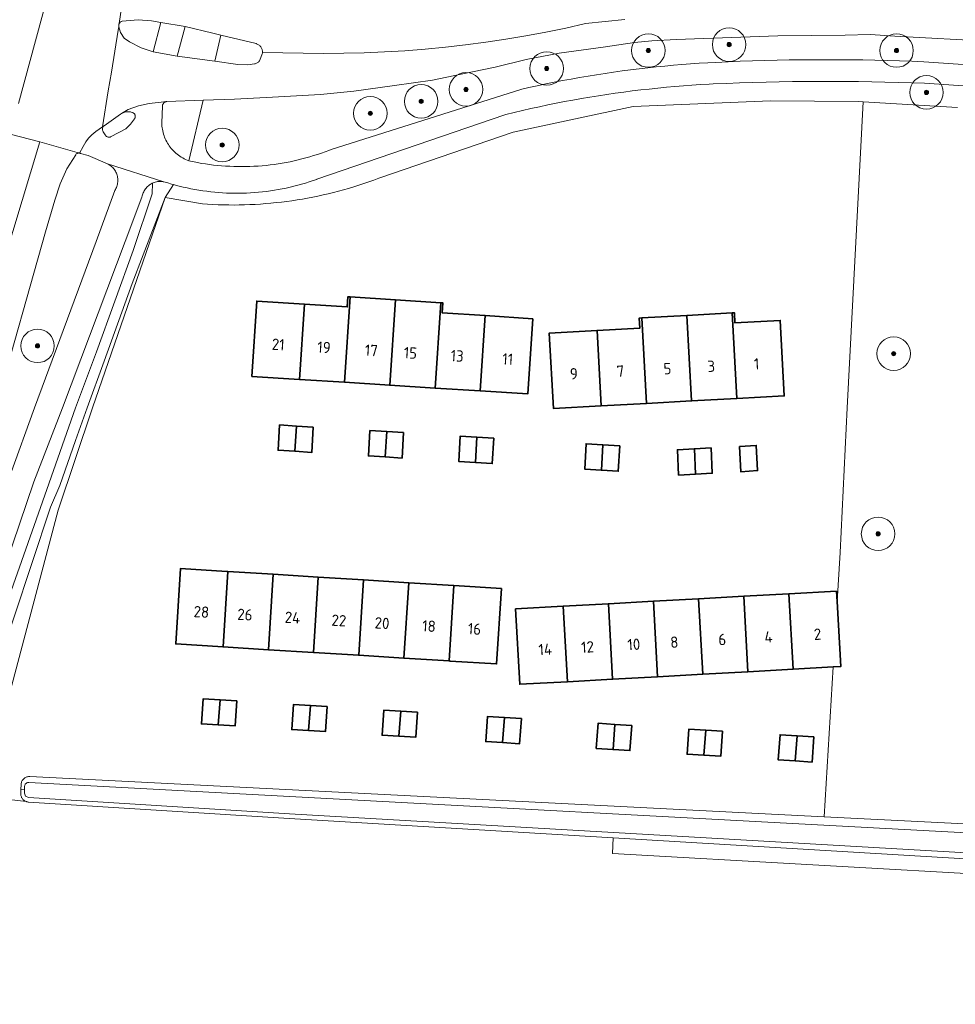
# Model space of a CAD drawing. Extents: x 154222 to 160093, y 456746 to 462495.
# Tile 30 of 254: x 157172 to 157283, y 460929 to 461046. Entities that reach past the tile are written whole.
import ezdxf
from ezdxf.enums import TextEntityAlignment as Align

# ---------------------------------------------------------------- set-up
doc = ezdxf.new("R2010")
doc.units = 0
doc.header["$LTSCALE"] = 0.75
doc.layers.get('0').update_dxf_attribs({"linetype": 'CONTINUOUS'})
for name, color, linetype, lineweight in [('B-XX-GR-BOOM-S', 252, 'CONTINUOUS', 25), ('B-XX-OG-BEBOUWING-GV', 6, 'CONTINUOUS', 35), ('B-XX-OG-BEBOUWING-T18', 1, 'CONTINUOUS', 18), ('B-XX-OG-TERREIN_CULTUURSCHEIDING-GV', 252, 'CONTINUOUS', 18), ('B-XX-OG-TERREIN_ERF-GV', 252, 'CONTINUOUS', 18), ('B-XX-OG-TERREIN_ONBEGROEID-GV', 252, 'CONTINUOUS', 18), ('B-XX-OG-WATER_SLOOT-GV', 252, 'CONTINUOUS', 18), ('B-XX-VH-VERHARDING_ASFALT-GV', 252, 'CONTINUOUS', 18), ('B-XX-VH-VERHARDING_HALFVERHARDING-GV', 252, 'CONTINUOUS', 18), ('B-XX-VH-VERHARDING_TEGEL-GV', 252, 'CONTINUOUS', 18)]:
    doc.layers.add(name, color=color, linetype=linetype, lineweight=lineweight)
doc.styles.add('NLCS-ISO-M-T18', font='NLCS-ISO.ttf', dxfattribs={"height": 1.8})

# ---------------------------------------------------------------- blocks, each defined once
blk = doc.blocks.new('SGR-BOOM_01-SO')
at = {"linetype": 'ByBlock', "lineweight": 18}
h = blk.add_hatch(color=0, dxfattribs=at)
h.dxf.hatch_style = 1
edge = h.paths.add_edge_path()
edge.add_arc((0, 0), 0.25, 0, 360)
at = {"color": 0, "linetype": 'ByBlock', "lineweight": 18}
for radius in [2, 0.25]:
    blk.add_circle((0, 0), radius, dxfattribs=at)

msp = doc.modelspace()

# ---------------------------------------------------------------- linework, layer by layer
at = {"layer": 'B-XX-OG-BEBOUWING-GV'}
for points in [[(157211.132, 461013.211), (157210.85, 461013.229), (157210.773, 461012.031), (157205.664, 461012.357), (157205.068, 461003.377), (157210.457, 461003.033)], [(157216.521, 461012.867), (157211.132, 461013.211), (157210.457, 461003.033), (157215.846, 461002.69)], [(157205.664, 461012.357), (157199.985, 461012.719), (157199.413, 461003.737), (157205.068, 461003.377)], [(157221.91, 461012.524), (157216.521, 461012.867), (157215.846, 461002.69), (157221.235, 461002.346)], [(157227.22, 461010.983), (157222.1, 461011.309), (157222.177, 461012.507), (157221.91, 461012.524), (157221.235, 461002.346), (157226.624, 461002.003)], [(157232.878, 461010.622), (157227.22, 461010.983), (157226.624, 461002.003), (157232.282, 461001.642)], [(157251.268, 461011.01), (157245.876, 461010.716), (157246.431, 461000.521), (157251.823, 461000.815)], [(157256.66, 461011.304), (157251.268, 461011.01), (157251.823, 461000.815), (157257.215, 461001.109)], [(157256.66, 461011.304), (157257.215, 461001.109), (157262.877, 461001.417), (157262.394, 461010.404), (157256.988, 461010.11), (157256.922, 461011.318)], [(157245.876, 461010.716), (157245.589, 461010.7), (157245.655, 461009.492), (157240.55, 461009.214), (157241.039, 461000.227), (157246.431, 461000.521)], [(157240.55, 461009.214), (157234.861, 461008.904), (157235.351, 460999.917), (157241.039, 461000.227)], [(157204.71, 460997.817), (157202.695, 460997.947), (157202.522, 460994.934), (157204.538, 460994.803)], [(157206.725, 460997.686), (157204.71, 460997.817), (157204.538, 460994.803), (157206.552, 460994.673)], [(157215.482, 460997.158), (157213.471, 460997.285), (157213.285, 460994.258), (157215.295, 460994.131)], [(157217.491, 460997.031), (157215.482, 460997.158), (157215.295, 460994.131), (157217.305, 460994.003)], [(157226.239, 460996.5), (157224.238, 460996.627), (157224.063, 460993.604), (157226.062, 460993.477)], [(157228.239, 460996.373), (157226.239, 460996.5), (157226.062, 460993.477), (157228.063, 460993.35)], [(157241.253, 460995.573), (157239.253, 460995.7), (157239.077, 460992.677), (157241.077, 460992.55)], [(157243.253, 460995.446), (157241.253, 460995.573), (157241.077, 460992.55), (157243.078, 460992.423)], [(157257.542, 460995.359), (157257.689, 460992.358), (157259.683, 460992.504), (157259.536, 460995.504)], [(157252.152, 460995.101), (157250.143, 460994.992), (157250.274, 460991.965), (157252.283, 460992.074)], [(157254.161, 460995.21), (157252.152, 460995.101), (157252.283, 460992.074), (157254.291, 460992.183)], [(157196.537, 460980.479), (157196.41, 460980.487), (157190.894, 460980.833), (157190.331, 460971.838), (157195.976, 460971.486)], [(157201.926, 460980.142), (157196.537, 460980.479), (157195.976, 460971.486), (157201.366, 460971.15)], [(157207.315, 460979.804), (157201.926, 460980.142), (157201.366, 460971.15), (157206.755, 460970.814)], [(157212.705, 460979.467), (157207.315, 460979.804), (157206.755, 460970.814), (157212.145, 460970.478)], [(157218.094, 460979.129), (157212.705, 460979.467), (157212.145, 460970.478), (157217.534, 460970.143)], [(157223.484, 460978.791), (157218.094, 460979.129), (157217.534, 460970.143), (157222.924, 460969.807)], [(157229.143, 460978.437), (157223.484, 460978.791), (157222.924, 460969.807), (157223.059, 460969.798), (157228.583, 460969.454)], [(157269.11, 460978.128), (157263.429, 460977.813), (157263.925, 460968.826), (157268.711, 460969.092), (157269.606, 460969.141), (157269.177, 460976.913)], [(157247.283, 460976.917), (157241.902, 460976.619), (157242.398, 460967.632), (157247.779, 460967.931)], [(157252.665, 460977.216), (157247.283, 460976.917), (157247.779, 460967.931), (157253.161, 460968.229)], [(157258.047, 460977.514), (157252.665, 460977.216), (157253.161, 460968.229), (157258.543, 460968.528)], [(157263.429, 460977.813), (157258.047, 460977.514), (157258.543, 460968.528), (157263.925, 460968.826)], [(157236.52, 460976.32), (157230.844, 460976.006), (157231.342, 460967.019), (157237.016, 460967.334)], [(157241.902, 460976.619), (157236.52, 460976.32), (157237.016, 460967.334), (157242.398, 460967.632)], [(157195.611, 460965.178), (157193.602, 460965.301), (157193.383, 460962.3), (157195.392, 460962.177)], [(157197.621, 460965.055), (157195.611, 460965.178), (157195.392, 460962.177), (157197.402, 460962.054)], [(157206.374, 460964.503), (157204.364, 460964.626), (157204.146, 460961.625), (157206.154, 460961.502)], [(157208.383, 460964.38), (157206.374, 460964.503), (157206.154, 460961.502), (157208.164, 460961.379)], [(157217.144, 460963.833), (157215.136, 460963.956), (157214.917, 460960.955), (157216.926, 460960.832)], [(157219.154, 460963.71), (157217.144, 460963.833), (157216.926, 460960.832), (157218.936, 460960.709)], [(157229.517, 460963.066), (157227.507, 460963.189), (157227.289, 460960.188), (157229.298, 460960.065)], [(157231.526, 460962.944), (157229.517, 460963.066), (157229.298, 460960.065), (157231.307, 460959.943)], [(157242.68, 460962.247), (157240.67, 460962.37), (157240.451, 460959.369), (157242.459, 460959.247)], [(157244.688, 460962.125), (157242.68, 460962.247), (157242.459, 460959.247), (157244.469, 460959.124)], [(157253.521, 460961.563), (157251.51, 460961.686), (157251.292, 460958.685), (157253.301, 460958.562)], [(157255.529, 460961.44), (157253.521, 460961.563), (157253.301, 460958.562), (157255.31, 460958.439)], [(157264.392, 460960.879), (157262.382, 460961.002), (157262.163, 460958.001), (157264.173, 460957.878)], [(157266.401, 460960.756), (157264.392, 460960.879), (157264.173, 460957.878), (157266.182, 460957.755)]]:
    msp.add_lwpolyline(points, close=True, dxfattribs=at)
at = {"layer": 'B-XX-OG-TERREIN_CULTUURSCHEIDING-GV'}
for points in [[(157287.788, 461043.66), (157276.073, 461044.32), (157273.095, 461044.49), (157270.133, 461044.44), (157262.107, 461044.352), (157249.974, 461043.897), (157247.076, 461043.758), (157245.013, 461043.555), (157241.282, 461043.013), (157236.031, 461042.285), (157232.102, 461041.543), (157228.394, 461040.62), (157224.365, 461039.779), (157220.926, 461039.069), (157216.396, 461038.406), (157211.549, 461037.76), (157207.597, 461037.346), (157201.848, 461037.015), (157197.337, 461036.785), (157193.591, 461036.667), (157191.885, 461029.452), (157192.921, 461029.225), (157193.397, 461029.142), (157193.874, 461029.068), (157194.352, 461029.001), (157194.831, 461028.942), (157195.312, 461028.892), (157195.793, 461028.849), (157196.274, 461028.814), (157196.756, 461028.787), (157197.239, 461028.768), (157197.722, 461028.757), (157198.205, 461028.755), (157198.687, 461028.76), (157199.17, 461028.773), (157199.652, 461028.794), (157200.135, 461028.823), (157200.616, 461028.86), (157201.097, 461028.905), (157201.577, 461028.958), (157202.056, 461029.019), (157202.534, 461029.088), (157203.01, 461029.165), (157203.486, 461029.249), (157203.96, 461029.342), (157204.432, 461029.442), (157204.903, 461029.55), (157205.371, 461029.666), (157205.838, 461029.79), (157206.303, 461029.921), (157206.765, 461030.061), (157207.225, 461030.207), (157207.683, 461030.362), (157208.138, 461030.524), (157208.59, 461030.693), (157208.834, 461030.788), (157231.572, 461037.986), (157232.425, 461038.179), (157233.427, 461038.399), (157234.431, 461038.61), (157235.437, 461038.814), (157236.445, 461039.01), (157237.453, 461039.198), (157238.464, 461039.378), (157239.475, 461039.551), (157240.488, 461039.715), (157241.503, 461039.872), (157242.518, 461040.02), (157243.534, 461040.161), (157244.552, 461040.294), (157245.571, 461040.419), (157246.59, 461040.536), (157247.611, 461040.645), (157248.632, 461040.746), (157249.654, 461040.839), (157250.676, 461040.924), (157251.7, 461041.001), (157252.724, 461041.07), (157253.748, 461041.131), (157254.718, 461041.181), (157256.176, 461041.249), (157257.635, 461041.309), (157259.093, 461041.361), (157260.553, 461041.405), (157262.012, 461041.441), (157263.472, 461041.469), (157264.931, 461041.489), (157266.391, 461041.501), (157267.851, 461041.505), (157269.31, 461041.501), (157270.77, 461041.489), (157272.23, 461041.469), (157273.689, 461041.441), (157275.148, 461041.405), (157276.608, 461041.361), (157278.067, 461041.309), (157279.525, 461041.249), (157300.531, 461039.812)], [(157302.702, 461037.127), (157279.6, 461038.697), (157278.025, 461038.752), (157276.451, 461038.799), (157274.876, 461038.837), (157273.301, 461038.868), (157271.725, 461038.891), (157270.15, 461038.905), (157268.575, 461038.912), (157266.999, 461038.911), (157265.424, 461038.902), (157263.848, 461038.884), (157262.273, 461038.859), (157260.698, 461038.826), (157259.123, 461038.785), (157257.549, 461038.735), (157255.974, 461038.678), (157254.4, 461038.613), (157253.911, 461038.591), (157252.891, 461038.532), (157251.871, 461038.464), (157250.852, 461038.389), (157249.834, 461038.306), (157248.816, 461038.214), (157247.799, 461038.115), (157246.783, 461038.008), (157245.768, 461037.893), (157244.753, 461037.77), (157243.74, 461037.639), (157242.728, 461037.5), (157241.716, 461037.353), (157240.706, 461037.198), (157239.698, 461037.036), (157238.69, 461036.865), (157237.684, 461036.687), (157236.679, 461036.5), (157235.676, 461036.306), (157234.675, 461036.104), (157233.675, 461035.894), (157232.676, 461035.677), (157231.68, 461035.451), (157230.685, 461035.218), (157229.692, 461034.977), (157229.56, 461034.944), (157207.147, 461027.237), (157207.143, 461027.235), (157206.693, 461027.079), (157206.241, 461026.93), (157205.787, 461026.788), (157205.33, 461026.655), (157204.871, 461026.529), (157204.41, 461026.411), (157203.948, 461026.3), (157203.483, 461026.197), (157203.017, 461026.102), (157202.549, 461026.015), (157202.08, 461025.936), (157201.609, 461025.865), (157201.137, 461025.802), (157200.665, 461025.746), (157200.191, 461025.699), (157199.717, 461025.659), (157199.242, 461025.628), (157198.767, 461025.604), (157198.291, 461025.589), (157197.816, 461025.581), (157197.34, 461025.582), (157196.864, 461025.59), (157196.389, 461025.607), (157195.913, 461025.631), (157195.439, 461025.663), (157194.964, 461025.704), (157194.491, 461025.752), (157194.019, 461025.809), (157193.547, 461025.873), (157193.077, 461025.945), (157192.608, 461026.025), (157192.14, 461026.113), (157191.674, 461026.209), (157191.209, 461026.313), (157190.747, 461026.424), (157190.286, 461026.543), (157190.052, 461026.608), (157189.047, 461025.073), (157193.495, 461024.303), (157194.124, 461024.262), (157194.752, 461024.229), (157195.382, 461024.204), (157196.011, 461024.187), (157196.641, 461024.177), (157197.271, 461024.176), (157197.901, 461024.183), (157198.53, 461024.198), (157199.16, 461024.221), (157199.789, 461024.252), (157200.417, 461024.291), (157201.045, 461024.337), (157201.673, 461024.392), (157202.299, 461024.455), (157202.925, 461024.526), (157203.55, 461024.604), (157204.174, 461024.691), (157204.797, 461024.786), (157205.418, 461024.888), (157206.038, 461024.998), (157206.657, 461025.116), (157207.274, 461025.242), (157207.889, 461025.376), (157208.503, 461025.518), (157209.115, 461025.667), (157209.725, 461025.825), (157210.332, 461025.99), (157210.938, 461026.162), (157211.542, 461026.343), (157212.143, 461026.53), (157212.741, 461026.726), (157213.337, 461026.929), (157213.931, 461027.14), (157214.522, 461027.358), (157214.664, 461027.412), (157230.542, 461032.847), (157244.86, 461035.937), (157261.217, 461036.615), (157271.719, 461036.518), (157272.277, 461036.483), (157283.545, 461035.785)], [(157170.579, 460991.97), (157173.483, 461000), (157180.822, 461019.836), (157183.071, 461025.914), (157183.139, 461026.029), (157183.2, 461026.148), (157183.253, 461026.271), (157183.299, 461026.397), (157183.338, 461026.525), (157183.369, 461026.655), (157183.391, 461026.787), (157183.407, 461026.92), (157183.414, 461027.053), (157183.413, 461027.187), (157183.404, 461027.321), (157183.387, 461027.453), (157183.362, 461027.585), (157183.33, 461027.714), (157183.289, 461027.842), (157183.242, 461027.967), (157183.186, 461028.089), (157183.124, 461028.207), (157183.054, 461028.322), (157182.979, 461028.432), (157182.896, 461028.537), (157182.807, 461028.637), (157182.713, 461028.732), (157182.613, 461028.821), (157182.508, 461028.904), (157182.398, 461028.98), (157182.284, 461029.049), (157182.182, 461029.104), (157179.895, 461030.084), (157178.973, 461030.337), (157178.917, 461030.359), (157178.859, 461030.374), (157178.8, 461030.381), (157178.74, 461030.38), (157178.68, 461030.371), (157178.623, 461030.355), (157178.568, 461030.33), (157178.516, 461030.299), (157178.47, 461030.261), (157178.429, 461030.217), (157178.398, 461030.175), (157177.327, 461028.5), (157176.558, 461026.691), (157175.888, 461024.772), (157174.787, 461020.986), (157168.829, 461000)], [(157169.699, 460975.364), (157174.967, 460990.259), (157178.365, 461000), (157180.858, 461006.652), (157185.242, 461018.738), (157187.506, 461025.512), (157187.543, 461026.777), (157187.517, 461026.766), (157187.399, 461026.705), (157187.285, 461026.637), (157187.176, 461026.562), (157187.071, 461026.481), (157186.972, 461026.393), (157186.877, 461026.3), (157186.789, 461026.201), (157186.707, 461026.097), (157186.631, 461025.988), (157186.562, 461025.876), (157186.5, 461025.758), (157186.445, 461025.638), (157186.397, 461025.514), (157186.357, 461025.388), (157186.324, 461025.259), (157186.3, 461025.129), (157186.296, 461025.103), (157184.305, 461019.836), (157176.808, 461000), (157173.422, 460991.149), (157168.325, 460976.267)], [(157167.516, 460954.747), (157176.315, 460987.789), (157180.413, 461000), (157189.047, 461025.073), (157185.124, 461014.8), (157181.777, 461005.559), (157179.759, 461000), (157178.376, 460996.108), (157176.49, 460990.731), (157175.403, 460988.154), (157168.791, 460968.335)]]:
    msp.add_lwpolyline(points, dxfattribs=at)
at = {"layer": 'B-XX-OG-TERREIN_ERF-GV'}
for points in [[(157283.545, 461035.785), (157272.277, 461036.483), (157270.389, 461000), (157269.523, 460982.724), (157269.177, 460976.913), (157269.606, 460969.141), (157268.711, 460969.092), (157267.647, 460951.23), (157302.722, 460949.456)], [(157358.481, 460883.609), (157361.803, 460940.071), (157242.404, 460946.841), (157242.47, 460948.712), (157203.832, 460951.018), (157172.772, 460952.982), (157172.74, 460952.984), (157172.652, 460952.996), (157172.565, 460953.016), (157172.522, 460953.03), (157167.227, 460953.661)], [(157359.083, 460941.753), (157242.47, 460948.712), (157242.404, 460946.841), (157361.803, 460940.071)]]:
    msp.add_lwpolyline(points, dxfattribs=at)
at = {"layer": 'B-XX-OG-TERREIN_ONBEGROEID-GV'}
msp.add_lwpolyline([(157167.227, 460953.661), (157172.522, 460953.03), (157172.48, 460953.044), (157172.398, 460953.079), (157172.319, 460953.122), (157172.245, 460953.171), (157172.175, 460953.226), (157172.111, 460953.288), (157172.052, 460953.355), (157171.999, 460953.427), (157171.953, 460953.504), (157171.915, 460953.584), (157171.883, 460953.668), (157171.859, 460953.754), (157171.843, 460953.842), (157171.835, 460953.931), (157171.835, 460954.02), (157171.854, 460954.479), (157171.879, 460955.061), (157171.883, 460955.123), (157171.896, 460955.212), (157171.917, 460955.299), (157171.945, 460955.383), (157171.981, 460955.465), (157172.024, 460955.543), (157172.074, 460955.618), (157172.13, 460955.687), (157172.192, 460955.751), (157172.26, 460955.809), (157172.333, 460955.861), (157172.41, 460955.907), (157172.49, 460955.945), (157172.574, 460955.975), (157172.661, 460955.999), (157172.749, 460956.014), (157172.838, 460956.021), (157172.927, 460956.021), (157267.647, 460951.23), (157268.711, 460969.092), (157263.925, 460968.826), (157258.543, 460968.528), (157253.161, 460968.229), (157247.779, 460967.931), (157242.398, 460967.632), (157237.016, 460967.334), (157231.342, 460967.019), (157230.844, 460976.006), (157236.52, 460976.32), (157241.902, 460976.619), (157247.283, 460976.917), (157252.665, 460977.216), (157258.047, 460977.514), (157263.429, 460977.813), (157269.11, 460978.128), (157269.177, 460976.913), (157269.523, 460982.724), (157270.389, 461000), (157272.277, 461036.483), (157271.719, 461036.518), (157261.217, 461036.615), (157244.86, 461035.937), (157230.542, 461032.847), (157214.664, 461027.412), (157214.522, 461027.358), (157213.931, 461027.14), (157213.337, 461026.929), (157212.741, 461026.726), (157212.143, 461026.53), (157211.542, 461026.343), (157210.938, 461026.162), (157210.332, 461025.99), (157209.725, 461025.825), (157209.115, 461025.667), (157208.503, 461025.518), (157207.889, 461025.376), (157207.274, 461025.242), (157206.657, 461025.116), (157206.038, 461024.998), (157205.418, 461024.888), (157204.797, 461024.786), (157204.174, 461024.691), (157203.55, 461024.604), (157202.925, 461024.526), (157202.299, 461024.455), (157201.673, 461024.392), (157201.045, 461024.337), (157200.417, 461024.291), (157199.789, 461024.252), (157199.16, 461024.221), (157198.53, 461024.198), (157197.901, 461024.183), (157197.271, 461024.176), (157196.641, 461024.177), (157196.011, 461024.187), (157195.382, 461024.204), (157194.752, 461024.229), (157194.124, 461024.262), (157193.495, 461024.303), (157189.047, 461025.073), (157180.413, 461000), (157176.315, 460987.789), (157167.516, 460954.747)], dxfattribs=at)
for points in [[(157221.235, 461002.346), (157215.846, 461002.69), (157210.457, 461003.033), (157205.068, 461003.377), (157199.413, 461003.737), (157199.985, 461012.719), (157205.664, 461012.357), (157210.773, 461012.031), (157210.85, 461013.229), (157211.132, 461013.211), (157216.521, 461012.867), (157221.91, 461012.524), (157222.177, 461012.507), (157222.1, 461011.309), (157227.22, 461010.983), (157232.878, 461010.622), (157232.282, 461001.642), (157226.624, 461002.003)], [(157240.55, 461009.214), (157245.655, 461009.492), (157245.589, 461010.7), (157245.876, 461010.716), (157251.268, 461011.01), (157256.66, 461011.304), (157256.922, 461011.318), (157256.988, 461010.11), (157262.394, 461010.404), (157262.877, 461001.417), (157257.215, 461001.109), (157251.823, 461000.815), (157246.431, 461000.521), (157241.039, 461000.227), (157235.351, 460999.917), (157234.861, 461008.904)], [(157204.538, 460994.803), (157202.522, 460994.934), (157202.695, 460997.947), (157204.71, 460997.817), (157206.725, 460997.686), (157206.552, 460994.673)], [(157215.482, 460997.158), (157217.491, 460997.031), (157217.305, 460994.003), (157215.295, 460994.131), (157213.285, 460994.258), (157213.471, 460997.285)], [(157226.239, 460996.5), (157228.239, 460996.373), (157228.063, 460993.35), (157226.062, 460993.477), (157224.063, 460993.604), (157224.238, 460996.627)], [(157241.253, 460995.573), (157243.253, 460995.446), (157243.078, 460992.423), (157241.077, 460992.55), (157239.077, 460992.677), (157239.253, 460995.7)], [(157257.542, 460995.359), (157259.536, 460995.504), (157259.683, 460992.504), (157257.689, 460992.358)], [(157252.152, 460995.101), (157254.161, 460995.21), (157254.291, 460992.183), (157252.283, 460992.074), (157250.274, 460991.965), (157250.143, 460994.992)], [(157207.315, 460979.804), (157212.705, 460979.467), (157218.094, 460979.129), (157223.484, 460978.791), (157229.143, 460978.437), (157228.583, 460969.454), (157223.059, 460969.798), (157222.924, 460969.807), (157217.534, 460970.143), (157212.145, 460970.478), (157206.755, 460970.814), (157201.366, 460971.15), (157195.976, 460971.486), (157190.331, 460971.838), (157190.894, 460980.833), (157196.41, 460980.487), (157196.537, 460980.479), (157201.926, 460980.142)], [(157195.392, 460962.177), (157193.383, 460962.3), (157193.602, 460965.301), (157195.611, 460965.178), (157197.621, 460965.055), (157197.402, 460962.054)], [(157206.154, 460961.502), (157204.146, 460961.625), (157204.364, 460964.626), (157206.374, 460964.503), (157208.383, 460964.38), (157208.164, 460961.379)], [(157219.154, 460963.71), (157218.936, 460960.709), (157216.926, 460960.832), (157214.917, 460960.955), (157215.136, 460963.956), (157217.144, 460963.833)], [(157231.526, 460962.944), (157231.307, 460959.943), (157229.298, 460960.065), (157227.289, 460960.188), (157227.507, 460963.189), (157229.517, 460963.066)], [(157242.68, 460962.247), (157244.688, 460962.125), (157244.469, 460959.124), (157242.459, 460959.247), (157240.451, 460959.369), (157240.67, 460962.37)], [(157253.521, 460961.563), (157255.529, 460961.44), (157255.31, 460958.439), (157253.301, 460958.562), (157251.292, 460958.685), (157251.51, 460961.686)], [(157264.392, 460960.879), (157266.401, 460960.756), (157266.182, 460957.755), (157264.173, 460957.878), (157262.163, 460958.001), (157262.382, 460961.002)]]:
    msp.add_lwpolyline(points, close=True, dxfattribs=at)
at = {"layer": 'B-XX-OG-WATER_SLOOT-GV'}
for points in [[(157302.722, 460949.456), (157267.647, 460951.23), (157172.927, 460956.021), (157172.838, 460956.021), (157172.749, 460956.014), (157172.661, 460955.999), (157172.574, 460955.975), (157172.49, 460955.945), (157172.41, 460955.907), (157172.333, 460955.861), (157172.26, 460955.809), (157172.192, 460955.751), (157172.13, 460955.687), (157172.074, 460955.618), (157172.024, 460955.543), (157171.981, 460955.465), (157171.945, 460955.383), (157171.917, 460955.299), (157171.896, 460955.212), (157171.883, 460955.123), (157171.879, 460955.061), (157171.854, 460954.479), (157172.29, 460954.437), (157172.299, 460954.843), (157172.302, 460954.882), (157172.312, 460954.945), (157172.33, 460955.005), (157172.356, 460955.063), (157172.389, 460955.117), (157172.428, 460955.167), (157172.473, 460955.211), (157172.524, 460955.249), (157172.579, 460955.28), (157172.637, 460955.304), (157172.698, 460955.321), (157172.761, 460955.33), (157172.824, 460955.331), (157303.103, 460948.308)], [(157359.055, 460942.631), (157203.891, 460951.569), (157172.749, 460953.523), (157172.412, 460953.681), (157172.28, 460954.03), (157172.29, 460954.437), (157171.854, 460954.479), (157171.835, 460954.02), (157171.835, 460953.931), (157171.843, 460953.842), (157171.859, 460953.754), (157171.883, 460953.668), (157171.915, 460953.584), (157171.953, 460953.504), (157171.999, 460953.427), (157172.052, 460953.355), (157172.111, 460953.288), (157172.175, 460953.226), (157172.245, 460953.171), (157172.319, 460953.122), (157172.398, 460953.079), (157172.48, 460953.044), (157172.522, 460953.03), (157172.565, 460953.016), (157172.652, 460952.996), (157172.74, 460952.984), (157172.772, 460952.982), (157203.832, 460951.018), (157242.47, 460948.712), (157359.083, 460941.753)], [(157303.103, 460948.308), (157172.824, 460955.331), (157172.761, 460955.33), (157172.698, 460955.321), (157172.637, 460955.304), (157172.579, 460955.28), (157172.524, 460955.249), (157172.473, 460955.211), (157172.428, 460955.167), (157172.389, 460955.117), (157172.356, 460955.063), (157172.33, 460955.005), (157172.312, 460954.945), (157172.302, 460954.882), (157172.299, 460954.843), (157172.29, 460954.437), (157172.28, 460954.03), (157172.412, 460953.681), (157172.749, 460953.523), (157203.891, 460951.569), (157359.055, 460942.631)]]:
    msp.add_lwpolyline(points, dxfattribs=at)
at = {"layer": 'B-XX-VH-VERHARDING_ASFALT-GV'}
for points in [[(157170.567, 461032.621), (157174.119, 461031.701), (157178.859, 461030.374), (157179.288, 461031.149), (157179.619, 461031.717), (157179.93, 461032.148), (157180.31, 461032.531), (157180.805, 461032.933), (157181.576, 461033.488), (157182.283, 461037.774), (157182.65, 461040), (157183.477, 461045.011), (157183.539, 461045.428), (157183.521, 461045.49), (157183.519, 461045.528), (157183.523, 461045.597), (157183.534, 461045.664), (157183.553, 461045.73), (157183.58, 461045.793), (157183.597, 461045.824), (157185.333, 461057.586)], [(157171.572, 461036.283), (157177.153, 461056.813)], [(157177.153, 461056.813), (157171.572, 461036.283)], [(157185.333, 461057.586), (157183.597, 461045.824), (157183.613, 461045.852), (157183.654, 461045.907), (157183.701, 461045.957), (157183.753, 461046.002), (157183.81, 461046.04), (157183.871, 461046.07), (157183.935, 461046.094), (157185.856, 461046.249), (157187.419, 461046.132), (157188.532, 461045.926), (157191.465, 461045.461), (157194.732, 461044.659), (157195.679, 461044.432), (157199.913, 461043.417), (157199.956, 461043.404), (157200.041, 461043.372), (157200.123, 461043.334), (157200.201, 461043.288), (157200.274, 461043.235), (157200.343, 461043.176), (157200.406, 461043.111), (157200.463, 461043.041), (157200.513, 461042.966), (157200.557, 461042.887), (157200.594, 461042.805), (157200.623, 461042.719), (157200.645, 461042.631), (157200.659, 461042.542), (157200.664, 461042.452), (157200.663, 461042.403), (157203.103, 461042.335), (157205.526, 461042.269), (157207.95, 461042.245), (157210.374, 461042.264), (157212.797, 461042.326), (157215.219, 461042.43), (157217.638, 461042.577), (157220.055, 461042.766), (157222.468, 461042.998), (157224.876, 461043.272), (157227.28, 461043.588), (157229.677, 461043.947), (157232.067, 461044.348), (157234.451, 461044.79), (157236.826, 461045.275), (157239.192, 461045.801), (157243.855, 461046.288)], [(157243.855, 461046.288), (157239.192, 461045.801), (157236.826, 461045.275), (157234.451, 461044.79), (157232.067, 461044.348), (157229.677, 461043.947), (157227.28, 461043.588), (157224.876, 461043.272), (157222.468, 461042.998), (157220.055, 461042.766), (157217.638, 461042.577), (157215.219, 461042.43), (157212.797, 461042.326), (157210.374, 461042.264), (157207.95, 461042.245), (157205.526, 461042.269), (157203.103, 461042.335), (157200.663, 461042.403), (157200.662, 461042.361), (157200.652, 461042.272), (157200.634, 461042.183), (157200.353, 461041.437), (157200.347, 461041.428), (157200.295, 461041.356), (157200.238, 461041.288), (157200.174, 461041.226), (157200.105, 461041.17), (157200.031, 461041.121), (157199.953, 461041.078), (157199.872, 461041.043), (157199.787, 461041.015), (157199.701, 461040.995), (157198.917, 461040.877), (157197.744, 461040.934), (157194.982, 461041.316), (157190.499, 461041.935), (157187.635, 461042.429), (157186.197, 461042.932), (157184.794, 461043.636), (157184.179, 461044.076), (157183.739, 461044.726), (157183.539, 461045.428), (157183.477, 461045.011), (157182.65, 461040), (157182.283, 461037.774), (157181.576, 461033.488), (157181.777, 461033.633), (157183.749, 461035.023), (157183.843, 461035.083), (157184.669, 461035.565), (157185.899, 461036.009), (157187.148, 461036.26), (157188.229, 461036.404), (157189.267, 461036.531), (157193.591, 461036.667), (157197.337, 461036.785), (157201.848, 461037.015), (157207.597, 461037.346), (157211.549, 461037.76), (157216.396, 461038.406), (157220.926, 461039.069), (157224.365, 461039.779), (157228.394, 461040.62), (157232.102, 461041.543), (157236.031, 461042.285), (157241.282, 461043.013), (157245.013, 461043.555), (157247.076, 461043.758), (157249.974, 461043.897), (157262.107, 461044.352), (157270.133, 461044.44), (157273.095, 461044.49), (157276.073, 461044.32), (157287.788, 461043.66)], [(157300.531, 461039.812), (157279.525, 461041.249), (157278.067, 461041.309), (157276.608, 461041.361), (157275.148, 461041.405), (157273.689, 461041.441), (157272.23, 461041.469), (157270.77, 461041.489), (157269.31, 461041.501), (157267.851, 461041.505), (157266.391, 461041.501), (157264.931, 461041.489), (157263.472, 461041.469), (157262.012, 461041.441), (157260.553, 461041.405), (157259.093, 461041.361), (157257.635, 461041.309), (157256.176, 461041.249), (157254.718, 461041.181), (157253.748, 461041.131), (157252.724, 461041.07), (157251.7, 461041.001), (157250.676, 461040.924), (157249.654, 461040.839), (157248.632, 461040.746), (157247.611, 461040.645), (157246.59, 461040.536), (157245.571, 461040.419), (157244.552, 461040.294), (157243.534, 461040.161), (157242.518, 461040.02), (157241.503, 461039.872), (157240.488, 461039.715), (157239.475, 461039.551), (157238.464, 461039.378), (157237.453, 461039.198), (157236.445, 461039.01), (157235.437, 461038.814), (157234.431, 461038.61), (157233.427, 461038.399), (157232.425, 461038.179), (157231.572, 461037.986), (157208.834, 461030.788), (157208.59, 461030.693), (157208.138, 461030.524), (157207.683, 461030.362), (157207.225, 461030.207), (157206.765, 461030.061), (157206.303, 461029.921), (157205.838, 461029.79), (157205.371, 461029.666), (157204.903, 461029.55), (157204.432, 461029.442), (157203.96, 461029.342), (157203.486, 461029.249), (157203.01, 461029.165), (157202.534, 461029.088), (157202.056, 461029.019), (157201.577, 461028.958), (157201.097, 461028.905), (157200.616, 461028.86), (157200.135, 461028.823), (157199.652, 461028.794), (157199.17, 461028.773), (157198.687, 461028.76), (157198.205, 461028.755), (157197.722, 461028.757), (157197.239, 461028.768), (157196.756, 461028.787), (157196.274, 461028.814), (157195.793, 461028.849), (157195.312, 461028.892), (157194.831, 461028.942), (157194.352, 461029.001), (157193.874, 461029.068), (157193.397, 461029.142), (157192.921, 461029.225), (157191.885, 461029.452), (157191.865, 461029.459), (157191.681, 461029.529), (157191.501, 461029.607), (157191.323, 461029.692), (157191.15, 461029.785), (157190.98, 461029.884), (157190.814, 461029.99), (157190.653, 461030.102), (157190.496, 461030.222), (157190.345, 461030.347), (157190.198, 461030.479), (157190.057, 461030.616), (157189.922, 461030.759), (157189.793, 461030.907), (157189.67, 461031.061), (157189.553, 461031.219), (157189.442, 461031.382), (157189.339, 461031.549), (157189.242, 461031.72), (157189.152, 461031.896), (157189.07, 461032.074), (157188.995, 461032.256), (157188.927, 461032.441), (157188.867, 461032.628), (157188.815, 461032.818), (157188.77, 461033.01), (157188.733, 461033.203), (157188.704, 461033.397), (157188.683, 461033.593), (157188.67, 461033.789), (157188.665, 461033.986), (157188.725, 461035.971), (157188.734, 461036.034), (157188.752, 461036.103), (157188.777, 461036.169), (157188.81, 461036.231), (157188.85, 461036.29), (157188.896, 461036.343), (157188.947, 461036.392), (157189.004, 461036.434), (157189.065, 461036.469), (157189.13, 461036.497), (157189.198, 461036.518), (157189.267, 461036.531), (157188.229, 461036.404), (157187.148, 461036.26), (157185.899, 461036.009), (157184.669, 461035.565), (157183.843, 461035.083), (157183.941, 461035.137), (157184.042, 461035.183), (157184.147, 461035.222), (157184.254, 461035.254), (157184.363, 461035.277), (157184.474, 461035.293), (157184.585, 461035.301), (157184.697, 461035.301), (157184.808, 461035.293), (157184.919, 461035.277), (157185.028, 461035.253), (157185.135, 461035.221), (157185.174, 461035.207), (157185.252, 461035.157), (157185.304, 461035.124), (157185.352, 461035.084), (157185.394, 461035.039), (157185.43, 461034.989), (157185.46, 461034.934), (157185.482, 461034.876), (157185.496, 461034.816), (157185.503, 461034.755), (157185.501, 461034.693), (157185.492, 461034.631), (157185.474, 461034.572), (157185.449, 461034.515), (157185.418, 461034.462), (157185.406, 461034.446), (157184.948, 461033.804), (157184.366, 461033.251), (157182.612, 461032.332), (157182.556, 461032.304), (157182.496, 461032.283), (157182.435, 461032.269), (157182.372, 461032.264), (157182.309, 461032.266), (157182.247, 461032.277), (157182.187, 461032.295), (157182.129, 461032.321), (157182.076, 461032.354), (157182.027, 461032.393), (157181.983, 461032.439), (157181.945, 461032.489), (157181.914, 461032.544), (157181.909, 461032.555), (157181.679, 461032.907), (157181.645, 461032.964), (157181.618, 461033.024), (157181.599, 461033.088), (157181.588, 461033.153), (157181.584, 461033.219), (157181.589, 461033.285), (157181.601, 461033.35), (157181.621, 461033.413), (157181.648, 461033.473), (157181.683, 461033.53), (157181.777, 461033.633), (157181.576, 461033.488), (157180.805, 461032.933), (157180.31, 461032.531), (157179.93, 461032.148), (157179.619, 461031.717), (157179.288, 461031.149), (157178.859, 461030.374), (157178.917, 461030.359), (157178.973, 461030.337), (157179.895, 461030.084), (157182.182, 461029.104), (157188.917, 461026.947), (157189.371, 461026.805), (157189.828, 461026.67), (157190.052, 461026.608), (157190.286, 461026.543), (157190.747, 461026.424), (157191.209, 461026.313), (157191.674, 461026.209), (157192.14, 461026.113), (157192.608, 461026.025), (157193.077, 461025.945), (157193.547, 461025.873), (157194.019, 461025.809), (157194.491, 461025.752), (157194.964, 461025.704), (157195.439, 461025.663), (157195.913, 461025.631), (157196.389, 461025.607), (157196.864, 461025.59), (157197.34, 461025.582), (157197.816, 461025.581), (157198.291, 461025.589), (157198.767, 461025.604), (157199.242, 461025.628), (157199.717, 461025.659), (157200.191, 461025.699), (157200.665, 461025.746), (157201.137, 461025.802), (157201.609, 461025.865), (157202.08, 461025.936), (157202.549, 461026.015), (157203.017, 461026.102), (157203.483, 461026.197), (157203.948, 461026.3), (157204.41, 461026.411), (157204.871, 461026.529), (157205.33, 461026.655), (157205.787, 461026.788), (157206.241, 461026.93), (157206.693, 461027.079), (157207.143, 461027.235), (157207.147, 461027.237), (157229.56, 461034.944), (157229.692, 461034.977), (157230.685, 461035.218), (157231.68, 461035.451), (157232.676, 461035.677), (157233.675, 461035.894), (157234.675, 461036.104), (157235.676, 461036.306), (157236.679, 461036.5), (157237.684, 461036.687), (157238.69, 461036.865), (157239.698, 461037.036), (157240.706, 461037.198), (157241.716, 461037.353), (157242.728, 461037.5), (157243.74, 461037.639), (157244.753, 461037.77), (157245.768, 461037.893), (157246.783, 461038.008), (157247.799, 461038.115), (157248.816, 461038.214), (157249.834, 461038.306), (157250.852, 461038.389), (157251.871, 461038.464), (157252.891, 461038.532), (157253.911, 461038.591), (157254.4, 461038.613), (157255.974, 461038.678), (157257.549, 461038.735), (157259.123, 461038.785), (157260.698, 461038.826), (157262.273, 461038.859), (157263.848, 461038.884), (157265.424, 461038.902), (157266.999, 461038.911), (157268.575, 461038.912), (157270.15, 461038.905), (157271.725, 461038.891), (157273.301, 461038.868), (157274.876, 461038.837), (157276.451, 461038.799), (157278.025, 461038.752), (157279.6, 461038.697), (157302.702, 461037.127)], [(157168.325, 460976.267), (157173.422, 460991.149), (157176.808, 461000), (157184.305, 461019.836), (157186.296, 461025.103), (157186.3, 461025.129), (157186.324, 461025.259), (157186.357, 461025.388), (157186.397, 461025.514), (157186.445, 461025.638), (157186.5, 461025.758), (157186.562, 461025.876), (157186.631, 461025.988), (157186.707, 461026.097), (157186.789, 461026.201), (157186.877, 461026.3), (157186.972, 461026.393), (157187.071, 461026.481), (157187.176, 461026.562), (157187.285, 461026.637), (157187.399, 461026.705), (157187.517, 461026.766), (157187.543, 461026.777), (157187.638, 461026.82), (157187.762, 461026.866), (157187.889, 461026.905), (157188.017, 461026.936), (157188.148, 461026.96), (157188.279, 461026.975), (157188.412, 461026.983), (157188.544, 461026.982), (157188.677, 461026.973), (157188.808, 461026.957), (157188.917, 461026.947), (157182.182, 461029.104), (157182.284, 461029.049), (157182.398, 461028.98), (157182.508, 461028.904), (157182.613, 461028.821), (157182.713, 461028.732), (157182.807, 461028.637), (157182.896, 461028.537), (157182.979, 461028.432), (157183.054, 461028.322), (157183.124, 461028.207), (157183.186, 461028.089), (157183.242, 461027.967), (157183.289, 461027.842), (157183.33, 461027.714), (157183.362, 461027.585), (157183.387, 461027.453), (157183.404, 461027.321), (157183.413, 461027.187), (157183.414, 461027.053), (157183.407, 461026.92), (157183.391, 461026.787), (157183.369, 461026.655), (157183.338, 461026.525), (157183.299, 461026.397), (157183.253, 461026.271), (157183.2, 461026.148), (157183.139, 461026.029), (157183.071, 461025.914), (157180.822, 461019.836), (157173.483, 461000), (157170.579, 460991.97)]]:
    msp.add_lwpolyline(points, dxfattribs=at)
for points in [[(157191.465, 461045.461), (157188.532, 461045.926), (157187.635, 461042.429), (157190.499, 461041.935)], [(157194.732, 461044.659), (157191.465, 461045.461), (157190.499, 461041.935), (157194.982, 461041.316), (157195.679, 461044.432)], [(157174.119, 461031.701), (157170.567, 461032.621), (157169.79, 461029.781), (157167.009, 461019.836), (157161.395, 461000), (157155.893, 460981.304), (157152.782, 460971.068), (157149.62, 460960.848), (157146.407, 460950.643), (157143.144, 460940.455), (157146.324, 460939.672), (157164.553, 461000), (157164.558, 461000.017)], [(157178.859, 461030.374), (157174.119, 461031.701), (157164.558, 461000.017), (157164.553, 461000), (157146.324, 460939.672), (157147.54, 460939.373), (157149.329, 460943.41), (157157.57, 460962.092), (157163.455, 460981.861), (157168.829, 461000), (157174.787, 461020.986), (157175.888, 461024.772), (157176.558, 461026.691), (157177.327, 461028.5), (157178.398, 461030.175), (157178.429, 461030.217), (157178.47, 461030.261), (157178.516, 461030.299), (157178.568, 461030.33), (157178.623, 461030.355), (157178.68, 461030.371), (157178.74, 461030.38), (157178.8, 461030.381)]]:
    msp.add_lwpolyline(points, close=True, dxfattribs=at)
at = {"layer": 'B-XX-VH-VERHARDING_HALFVERHARDING-GV'}
msp.add_lwpolyline([(157168.791, 460968.335), (157175.403, 460988.154), (157176.49, 460990.731), (157178.376, 460996.108), (157179.759, 461000), (157181.777, 461005.559), (157185.124, 461014.8), (157189.047, 461025.073), (157190.052, 461026.608), (157189.828, 461026.67), (157189.371, 461026.805), (157188.917, 461026.947), (157188.808, 461026.957), (157188.677, 461026.973), (157188.544, 461026.982), (157188.412, 461026.983), (157188.279, 461026.975), (157188.148, 461026.96), (157188.017, 461026.936), (157187.889, 461026.905), (157187.762, 461026.866), (157187.638, 461026.82), (157187.543, 461026.777), (157187.506, 461025.512), (157185.242, 461018.738), (157180.858, 461006.652), (157178.365, 461000), (157174.967, 460990.259), (157169.699, 460975.364)], dxfattribs=at)
at = {"layer": 'B-XX-VH-VERHARDING_TEGEL-GV'}
for points in [[(157187.419, 461046.132), (157185.856, 461046.249), (157183.935, 461046.094), (157183.871, 461046.07), (157183.81, 461046.04), (157183.753, 461046.002), (157183.701, 461045.957), (157183.654, 461045.907), (157183.613, 461045.852), (157183.597, 461045.824), (157183.58, 461045.793), (157183.553, 461045.73), (157183.534, 461045.664), (157183.523, 461045.597), (157183.519, 461045.528), (157183.521, 461045.49), (157183.539, 461045.428), (157183.739, 461044.726), (157184.179, 461044.076), (157184.794, 461043.636), (157186.197, 461042.932), (157187.635, 461042.429), (157188.532, 461045.926)], [(157199.913, 461043.417), (157195.679, 461044.432), (157194.982, 461041.316), (157197.744, 461040.934), (157198.917, 461040.877), (157199.701, 461040.995), (157199.787, 461041.015), (157199.872, 461041.043), (157199.953, 461041.078), (157200.031, 461041.121), (157200.105, 461041.17), (157200.174, 461041.226), (157200.238, 461041.288), (157200.295, 461041.356), (157200.347, 461041.428), (157200.353, 461041.437), (157200.634, 461042.183), (157200.652, 461042.272), (157200.662, 461042.361), (157200.663, 461042.403), (157200.664, 461042.452), (157200.659, 461042.542), (157200.645, 461042.631), (157200.623, 461042.719), (157200.594, 461042.805), (157200.557, 461042.887), (157200.513, 461042.966), (157200.463, 461043.041), (157200.406, 461043.111), (157200.343, 461043.176), (157200.274, 461043.235), (157200.201, 461043.288), (157200.123, 461043.334), (157200.041, 461043.372), (157199.956, 461043.404)], [(157191.885, 461029.452), (157193.591, 461036.667), (157189.267, 461036.531), (157189.198, 461036.518), (157189.13, 461036.497), (157189.065, 461036.469), (157189.004, 461036.434), (157188.947, 461036.392), (157188.896, 461036.343), (157188.85, 461036.29), (157188.81, 461036.231), (157188.777, 461036.169), (157188.752, 461036.103), (157188.734, 461036.034), (157188.725, 461035.971), (157188.665, 461033.986), (157188.67, 461033.789), (157188.683, 461033.593), (157188.704, 461033.397), (157188.733, 461033.203), (157188.77, 461033.01), (157188.815, 461032.818), (157188.867, 461032.628), (157188.927, 461032.441), (157188.995, 461032.256), (157189.07, 461032.074), (157189.152, 461031.896), (157189.242, 461031.72), (157189.339, 461031.549), (157189.442, 461031.382), (157189.553, 461031.219), (157189.67, 461031.061), (157189.793, 461030.907), (157189.922, 461030.759), (157190.057, 461030.616), (157190.198, 461030.479), (157190.345, 461030.347), (157190.496, 461030.222), (157190.653, 461030.102), (157190.814, 461029.99), (157190.98, 461029.884), (157191.15, 461029.785), (157191.323, 461029.692), (157191.501, 461029.607), (157191.681, 461029.529), (157191.865, 461029.459)], [(157184.808, 461035.293), (157184.697, 461035.301), (157184.585, 461035.301), (157184.474, 461035.293), (157184.363, 461035.277), (157184.254, 461035.254), (157184.147, 461035.222), (157184.042, 461035.183), (157183.941, 461035.137), (157183.843, 461035.083), (157183.749, 461035.023), (157181.777, 461033.633), (157181.683, 461033.53), (157181.648, 461033.473), (157181.621, 461033.413), (157181.601, 461033.35), (157181.589, 461033.285), (157181.584, 461033.219), (157181.588, 461033.153), (157181.599, 461033.088), (157181.618, 461033.024), (157181.645, 461032.964), (157181.679, 461032.907), (157181.909, 461032.555), (157181.914, 461032.544), (157181.945, 461032.489), (157181.983, 461032.439), (157182.027, 461032.393), (157182.076, 461032.354), (157182.129, 461032.321), (157182.187, 461032.295), (157182.247, 461032.277), (157182.309, 461032.266), (157182.372, 461032.264), (157182.435, 461032.269), (157182.496, 461032.283), (157182.556, 461032.304), (157182.612, 461032.332), (157184.366, 461033.251), (157184.948, 461033.804), (157185.406, 461034.446), (157185.418, 461034.462), (157185.449, 461034.515), (157185.474, 461034.572), (157185.492, 461034.631), (157185.501, 461034.693), (157185.503, 461034.755), (157185.496, 461034.816), (157185.482, 461034.876), (157185.46, 461034.934), (157185.43, 461034.989), (157185.394, 461035.039), (157185.352, 461035.084), (157185.304, 461035.124), (157185.252, 461035.157), (157185.174, 461035.207), (157185.135, 461035.221), (157185.028, 461035.253), (157184.919, 461035.277)]]:
    msp.add_lwpolyline(points, close=True, dxfattribs=at)

# ---------------------------------------------------------------- block references
at = {"layer": 'B-XX-GR-BOOM-S'}
for p in [(157256.298, 461043.306), (157246.673, 461042.593), (157276.261, 461042.593), (157234.553, 461040.454), (157224.928, 461037.959), (157279.826, 461037.602), (157219.58, 461036.533), (157213.52, 461035.107), (157195.867, 461031.338), (157173.845, 461007.377), (157275.917, 461006.449), (157274.061, 460984.965)]:
    msp.add_blockref('SGR-BOOM_01-SO', p, dxfattribs=at)

# ---------------------------------------------------------------- texts
at = {"layer": 'B-XX-OG-BEBOUWING-T18', "style": 'NLCS-ISO-M-T18'}
for s, rotation, p in [('21', 356.4, (157202.546, 461007.545)), ('19', 356.4, (157208.003, 461007.198)), ('17', 356.4, (157213.642, 461006.838)), ('15', 356.4, (157218.307, 461006.541)), ('13', 356.4, (157223.876, 461006.186)), ('11', 356.4, (157229.906, 461005.802)), ('7', 3.1, (157243.336, 461004.358)), ('5', 3.1, (157248.944, 461004.664)), ('3', 3.1, (157254.169, 461004.949)), ('1', 3.1, (157259.574, 461005.243)), ('9', 3.1, (157237.788, 461004.056)), ('28', 356.4, (157193.384, 460975.655)), ('26', 356.4, (157198.573, 460975.332)), ('24', 356.4, (157204.25, 460974.978)), ('22', 356.4, (157209.778, 460974.634)), ('20', 356.4, (157214.922, 460974.313)), ('18', 356.4, (157220.522, 460973.964)), ('16', 356.4, (157225.944, 460973.626)), ('4', 3.2, (157260.992, 460972.67)), ('2', 3.2, (157266.835, 460972.994)), ('12', 3.2, (157239.418, 460971.473)), ('10', 3.2, (157244.939, 460971.779)), ('8', 3.2, (157249.762, 460972.047)), ('6', 3.2, (157255.476, 460972.364)), ('14', 3.2, (157234.377, 460971.194))]:
    msp.add_text(s, height=1.35, rotation=rotation, dxfattribs=at).set_placement(p, align=Align.MIDDLE_CENTER)

doc.saveas('drawing.dxf')
